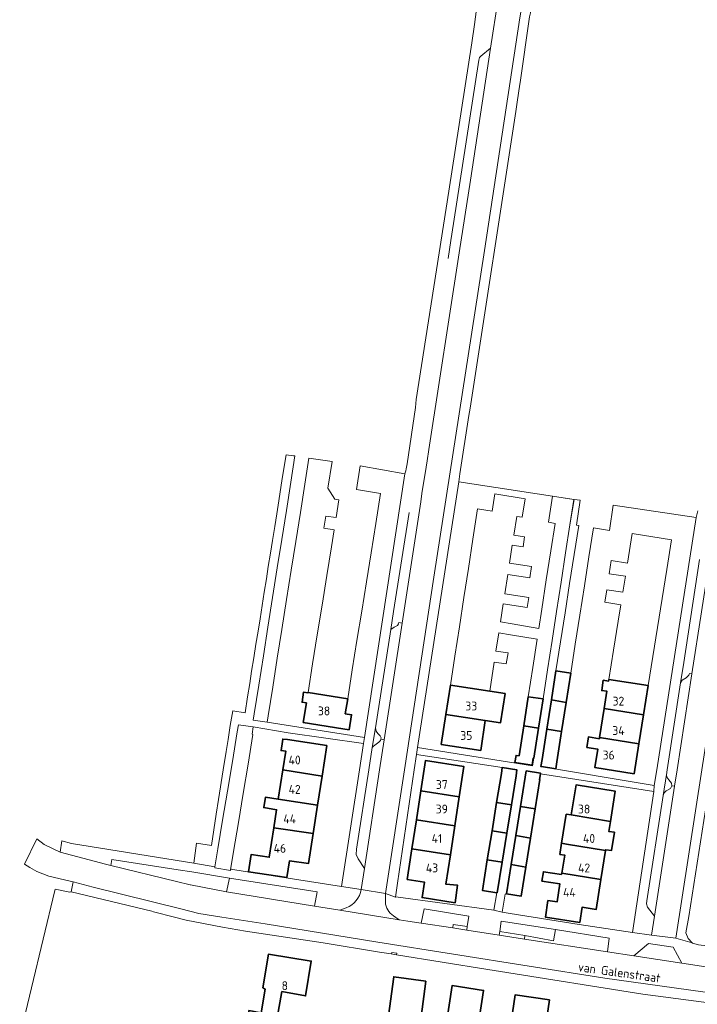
# Model space of a CAD drawing. Header units: metres. Extents: x 248443 to 249450, y 478704 to 480095.
# Tile 2 of 9: x 248443 to 248581, y 478952 to 479153. Entities that reach past the tile are written whole.
import ezdxf
from ezdxf.enums import TextEntityAlignment as Align

# ---------------------------------------------------------------- set-up
doc = ezdxf.new("R2010")
doc.units = ezdxf.units.M
for name, color, linetype, lineweight in [('B-XX-GR-GROENVOORZIENING-GV', 80, 'Continuous', 18), ('B-XX-IE-TERREINAFSCHEIDING_KUNSTMATIG_HEKWERK-G', 20, 'IE-TERREINAFSCHEIDING-KUNSTMATIG', 18), ('B-XX-OG-BEBOUWING-GV', 7, 'Continuous', 35), ('B-XX-OG-BEBOUWING-T18', 10, 'Continuous', 18), ('B-XX-OG-TERREIN_ERF-GV', 7, 'Continuous', 18), ('B-XX-OG-TOPOGRAFIE-T18', 10, 'Continuous', 18), ('B-XX-VH-VERHARDING_OPEN-GV', 252, 'Continuous', 18)]:
    doc.layers.add(name, color=color, linetype=linetype, lineweight=lineweight)
doc.styles.add('NLCS-ISO-M-T18', font='NLCS-ISO.ttf', dxfattribs={"height": 1.8})
doc.linetypes.add('IE-TERREINAFSCHEIDING-KUNSTMATIG', pattern='A,4,[82,NLCS.shx,S=0.75,R=90,X=0,Y=0],4,-2', length=10)

msp = doc.modelspace()

# ---------------------------------------------------------------- linework, layer by layer
at = {"layer": 'B-XX-GR-GROENVOORZIENING-GV'}
for points in [[(248515.455, 479008.531), (248514.828, 479004.518), (248515.111, 479004.844), (248515.589, 479005.211), (248516.189, 479005.644), (248516.5, 479006), (248516.555, 479006.244), (248516.611, 479006.489), (248516.411, 479006.911), (248515.989, 479007.433), (248515.611, 479007.844)], [(248575.9, 478996.711), (248575.811, 478997.289), (248575.267, 478997.989), (248574.844, 478998.533), (248574.789, 478999), (248574.789, 478999.011), (248574.1, 478994.778), (248574.289, 478995.3), (248574.711, 478995.7), (248575.6, 478996.2)], [(248485.133, 478975.111), (248503.056, 478972.2), (248503.567, 478975.1), (248485.7, 478977.9)], [(248531.233, 478967.761), (248531.34, 478968.472), (248534.202, 478968.039), (248534.505, 478970.187), (248525.4, 478971.633), (248524.812, 478968.749)], [(248545.95, 478966.262), (248551.791, 478965.169), (248552.15, 478967.426), (248541.067, 478969.167), (248540.795, 478967.042)], [(248545.95, 478966.262), (248545.837, 478965.514), (248562.779, 478962.907), (248563.133, 478965.7), (248552.15, 478967.426), (248551.791, 478965.169)]]:
    msp.add_lwpolyline(points, close=True, dxfattribs=at)
at = {"layer": 'B-XX-IE-TERREINAFSCHEIDING_KUNSTMATIG_HEKWERK-G'}
for points in [[(248553.172, 479000), (248549.319, 479000.65)], [(248566.558, 478997.741), (248553.172, 479000)]]:
    msp.add_lwpolyline(points, dxfattribs=at)
at = {"layer": 'B-XX-OG-BEBOUWING-GV'}
for points in [[(248554.339, 479013.75), (248555.267, 479019.678), (248552.265, 479020.158), (248551.336, 479014.23)], [(248529.841, 479011.284), (248537.859, 479010.053), (248540.985, 479009.597), (248541.886, 479015.538), (248538.776, 479016.002), (248530.756, 479017.224)], [(248570.098, 479011.229), (248571.046, 479017.154), (248563.05, 479018.433), (248562.995, 479018.088), (248561.905, 479018.245), (248561.604, 479016.152), (248562.661, 479016), (248562.102, 479012.508)], [(248509.325, 479011.423), (248509.817, 479014.488), (248501.733, 479015.733), (248501.728, 479015.705), (248500.813, 479015.802), (248500.536, 479013.757), (248501.397, 479013.636), (248500.759, 479009.658), (248508.834, 479008.362), (248510.118, 479008.156), (248510.609, 479011.217)], [(248545.692, 479008.963), (248548.709, 479008.505), (248549.627, 479014.435), (248546.611, 479014.898)], [(248553.41, 479007.822), (248554.339, 479013.75), (248551.336, 479014.23), (248550.408, 479008.302)], [(248537.859, 479010.053), (248529.841, 479011.284), (248528.902, 479005.187), (248536.92, 479003.953)], [(248562.102, 479012.508), (248561.155, 479006.583), (248569.151, 479005.303), (248570.098, 479011.229)], [(248544.746, 479002.854), (248544.148, 479002.939), (248543.909, 479001.463), (248547.392, 479000.931), (248547.64, 479002.406), (248547.761, 479002.387), (248548.709, 479008.505), (248545.692, 479008.963)], [(248552.443, 479001.651), (248553.41, 479007.822), (248550.408, 479008.302), (248549.439, 479002.121), (248549.211, 479000.667), (248549.319, 479000.65), (248552.213, 479000.213)], [(248569.151, 479005.303), (248561.155, 479006.583), (248561.115, 479006.335), (248558.894, 479006.687), (248558.556, 479004.56), (248560.775, 479004.208), (248560.177, 479000.471), (248568.173, 478999.192)], [(248497.555, 479006.17), (248496.594, 479006.26), (248496.511, 479005.744), (248496.233, 479003.911), (248497.188, 479003.804), (248496.599, 479000.003), (248504.586, 478998.685), (248505.555, 479004.931)], [(248532.56, 478994.492), (248533.509, 479000.67), (248525.666, 479001.875), (248524.715, 478995.685)], [(248504.586, 478998.685), (248496.599, 479000.003), (248495.674, 478994.042), (248503.674, 478992.807)], [(248541.132, 478999.229), (248540.175, 478993.333), (248543.192, 478992.873), (248544.145, 478998.741), (248544.3, 478999.984), (248541.325, 479000.445)], [(248548.023, 478992.019), (248548.984, 478998.005), (248548.902, 478998.018), (248549.086, 478999.197), (248549.105, 478999.321), (248546.199, 478999.777), (248546.002, 478998.484), (248545.044, 478992.516)], [(248555.369, 478990.795), (248563.353, 478989.465), (248564.354, 478995.613), (248556.365, 478996.913)], [(248524.715, 478995.685), (248523.812, 478989.807), (248531.654, 478988.602), (248532.56, 478994.492)], [(248494.766, 478988.182), (248502.776, 478987.014), (248503.674, 478992.807), (248495.674, 478994.042), (248493.07, 478994.444), (248492.706, 478992.294), (248495.334, 478991.848)], [(248540.175, 478993.333), (248539.234, 478987.539), (248542.251, 478987.075), (248543.192, 478992.873)], [(248547.071, 478986.095), (248548.023, 478992.019), (248545.044, 478992.516), (248544.093, 478986.592)], [(248563.353, 478989.465), (248555.369, 478990.795), (248554.374, 478990.95), (248553.425, 478985.033), (248554.405, 478984.873), (248562.389, 478983.542), (248562.417, 478983.714), (248563.552, 478983.529), (248564.161, 478987.27), (248563.026, 478987.454)], [(248523.812, 478989.807), (248522.902, 478983.885), (248530.745, 478982.681), (248531.654, 478988.602)], [(248502.776, 478987.014), (248494.766, 478988.182), (248493.836, 478982.184), (248490.164, 478982.754), (248489.618, 478979.234), (248497.444, 478978.02), (248497.979, 478981.468), (248501.823, 478980.872)], [(248538.275, 478981.626), (248541.291, 478981.162), (248542.251, 478987.075), (248539.234, 478987.539)], [(248543.141, 478980.668), (248546.12, 478980.171), (248547.071, 478986.095), (248544.093, 478986.592)], [(248553.441, 478978.951), (248561.425, 478977.62), (248562.389, 478983.542), (248554.405, 478984.873), (248553.425, 478985.033), (248553.059, 478982.755), (248554.039, 478982.623)], [(248522.288, 478979.891), (248521.946, 478977.662), (248523.679, 478977.395), (248525.471, 478977.119), (248524.984, 478973.956), (248531.701, 478972.921), (248532.189, 478976.489), (248529.824, 478976.691), (248530.745, 478982.681), (248522.902, 478983.885)], [(248538.275, 478981.626), (248537.267, 478975.418), (248540.209, 478974.94), (248540.279, 478974.929), (248541.291, 478981.162)], [(248542.182, 478974.693), (248545.163, 478974.214), (248546.12, 478980.171), (248543.141, 478980.668)], [(248553.396, 478978.675), (248549.715, 478979.232), (248549.415, 478977.304), (248553.08, 478976.733), (248552.485, 478973.074), (248550.611, 478973.333), (248550.111, 478970), (248557.111, 478968.889), (248557.577, 478971.988), (248560.433, 478971.524), (248561.425, 478977.62), (248553.441, 478978.951)], [(248486.509, 478937.977), (248485.611, 478932.429), (248501.162, 478929.666), (248501.838, 478933.758), (248503.311, 478933.611), (248503.711, 478937.344), (248502.464, 478937.542), (248502.605, 478938.396), (248493.778, 478939.884), (248496.408, 478954.789), (248501.25, 478953.903), (248502.397, 478961.003), (248493.671, 478962.392), (248492.494, 478955.567), (248492.999, 478955.301), (248492.211, 478950.485), (248489.703, 478950.914), (248489.305, 478948.005), (248487.148, 478948.366), (248486.354, 478941.147), (248486.874, 478940.95), (248484.146, 478941.292), (248483.774, 478938.319)], [(248517.49, 478944.918), (248524.037, 478943.979), (248525.728, 478956.889), (248519.197, 478957.837)], [(248542.75, 478944.416), (248538.886, 478945), (248538.579, 478942.97), (248535.745, 478943.399), (248537.507, 478955.049), (248531.079, 478956.021), (248529.869, 478948.023), (248531.767, 478947.736), (248530.661, 478940.422), (248529.995, 478935.946), (248532.484, 478935.576), (248531.943, 478931.999), (248536.012, 478931.383), (248536.899, 478937.242), (248537.487, 478937.153), (248536.8, 478932.606), (248541.884, 478931.85), (248542.559, 478936.389), (248541.558, 478936.538), (248542.295, 478941.41)], [(248542.75, 478944.416), (248542.295, 478941.41), (248545.642, 478940.912), (248549.031, 478940.408), (248550.919, 478953.096), (248543.928, 478954.136), (248542.565, 478944.971), (248542.827, 478944.932)]]:
    msp.add_lwpolyline(points, close=True, dxfattribs=at)
at = {"layer": 'B-XX-OG-TERREIN_ERF-GV'}
for points in [[(248504.595, 479033.578), (248505.559, 479039.593), (248506.499, 479045.45), (248507.05, 479048.889), (248504.974, 479049.225), (248505.378, 479051.726), (248507.451, 479051.391), (248508.034, 479055.024), (248507.187, 479055.16), (248505.804, 479057.413), (248506.678, 479062.863), (248501.904, 479063.514), (248501.093, 479058.196), (248500.185, 479052.464), (248499.246, 479046.539), (248498.323, 479040.716), (248497.366, 479034.677), (248496.407, 479028.626), (248495.477, 479022.763), (248494.539, 479016.842), (248493.608, 479010.967), (248493.434, 479009.725), (248513.233, 479006.6), (248521.484, 479060.327), (248512.375, 479061.95), (248511.601, 479057.121), (248516.528, 479056.331), (248515.544, 479050.196), (248514.588, 479044.236), (248513.642, 479038.339), (248512.681, 479032.349), (248511.715, 479026.322), (248510.757, 479020.351), (248509.817, 479014.488), (248509.325, 479011.423), (248510.609, 479011.217), (248510.118, 479008.156), (248508.834, 479008.362), (248500.759, 479009.658), (248501.397, 479013.636), (248500.536, 479013.757), (248500.813, 479015.802), (248501.728, 479015.705), (248501.733, 479015.733), (248502.678, 479021.626), (248503.626, 479027.539)], [(248538.776, 479016.002), (248541.886, 479015.538), (248540.985, 479009.597), (248537.859, 479010.053), (248536.92, 479003.953), (248528.902, 479005.187), (248529.841, 479011.284), (248530.756, 479017.224), (248531.674, 479023.185), (248532.59, 479029.135), (248533.506, 479035.085), (248534.422, 479041.034), (248535.338, 479046.984), (248536.292, 479053.177), (248539.237, 479052.723), (248539.775, 479056.217), (248545.975, 479055.262), (248545.393, 479051.481), (248544.266, 479051.655), (248543.672, 479047.801), (248545.869, 479047.462), (248545.554, 479045.414), (248543.357, 479045.752), (248542.798, 479042.12), (248547.266, 479041.432), (248546.909, 479039.114), (248542.441, 479039.802), (248541.839, 479035.894), (248546.717, 479035.143), (248546.402, 479033.101), (248541.524, 479033.852), (248540.954, 479030.148), (248543.34, 479029.781), (248548.765, 479028.809), (248549.375, 479032.747), (248550.296, 479038.695), (248551.219, 479044.652), (248552.083, 479050.234), (248550.739, 479050.442), (248551.559, 479055.757), (248555.924, 479055.084), (248555.123, 479049.916), (248555.963, 479055.09), (248532.489, 479058.711), (248524.067, 479004.567), (248547.467, 479000.811), (248547.761, 479002.387), (248547.64, 479002.406), (248547.392, 479000.931), (248543.909, 479001.463), (248544.148, 479002.939), (248544.746, 479002.854), (248545.692, 479008.963), (248546.611, 479014.898), (248547.533, 479020.849), (248548.425, 479026.61), (248542.994, 479027.535), (248540.608, 479027.902), (248540.04, 479024.211), (248542.494, 479023.833), (248542.146, 479021.574), (248539.692, 479021.952)], [(248554.339, 479013.75), (248553.41, 479007.822), (248552.443, 479001.651), (248552.213, 479000.213), (248549.319, 479000.65), (248553.172, 479000), (248566.558, 478997.741), (248572.3, 478996.781), (248572.804, 479000), (248580.844, 479051.4), (248563.936, 479053.925), (248563.175, 479048.749), (248559.909, 479049.305), (248558.982, 479043.387), (248558.055, 479037.472), (248557.124, 479031.532), (248556.194, 479025.591), (248555.267, 479019.678)], [(248566.839, 479042.125), (248567.807, 479048.176), (248575.804, 479046.897), (248574.835, 479040.841), (248573.887, 479034.914), (248572.942, 479029.004), (248571.996, 479023.092), (248571.046, 479017.154), (248570.098, 479011.229), (248569.151, 479005.303), (248568.173, 478999.192), (248560.177, 479000.471), (248560.775, 479004.208), (248558.556, 479004.56), (248558.894, 479006.687), (248561.115, 479006.335), (248561.155, 479006.583), (248562.102, 479012.508), (248562.661, 479016), (248561.604, 479016.152), (248561.905, 479018.245), (248562.995, 479018.088), (248563.05, 479018.433), (248563.997, 479024.357), (248564.945, 479030.282), (248565.482, 479033.638), (248562.245, 479034.137), (248562.64, 479036.707), (248565.892, 479036.206), (248566.41, 479039.442), (248563.08, 479039.955), (248563.493, 479042.64)], [(248512.208, 479000), (248513.033, 479005.389), (248497.689, 479007.567), (248490.568, 479008.758), (248490.319, 479007.236), (248490.512, 479007.204), (248489.514, 479001.171), (248488.517, 478995.147), (248487.539, 478989.236), (248486.565, 478983.353), (248485.995, 478979.989), (248485.967, 478979.733), (248508.56, 478976.201)], [(248501.823, 478980.872), (248497.979, 478981.468), (248497.444, 478978.02), (248489.618, 478979.234), (248490.164, 478982.754), (248493.836, 478982.184), (248494.766, 478988.182), (248495.334, 478991.848), (248492.706, 478992.294), (248493.07, 478994.444), (248495.674, 478994.042), (248496.599, 479000.003), (248497.188, 479003.804), (248496.233, 479003.911), (248496.511, 479005.744), (248496.594, 479006.26), (248497.555, 479006.17), (248505.555, 479004.931), (248504.586, 478998.685), (248503.674, 478992.807), (248502.776, 478987.014)], [(248541.325, 479000.445), (248523.833, 479003.144), (248523.37, 479000), (248519.967, 478976.9), (248519.567, 478974.044), (248519.644, 478974.144), (248539.589, 478971.367), (248540.209, 478974.94), (248537.267, 478975.418), (248538.275, 478981.626), (248539.234, 478987.539), (248540.175, 478993.333), (248541.132, 478999.229)], [(248524.715, 478995.685), (248525.666, 479001.875), (248533.509, 479000.67), (248532.56, 478994.492), (248531.654, 478988.602), (248530.745, 478982.681), (248529.824, 478976.691), (248532.189, 478976.489), (248531.701, 478972.921), (248524.984, 478973.956), (248525.471, 478977.119), (248523.679, 478977.395), (248521.946, 478977.662), (248522.288, 478979.891), (248522.902, 478983.885), (248523.812, 478989.807)], [(248541.3, 478970.967), (248542.9, 478970.711), (248556.989, 478968.5), (248567.838, 478966.834), (248572.233, 478995.567), (248549.086, 478999.197), (248548.902, 478998.018), (248548.984, 478998.005), (248548.023, 478992.019), (248547.071, 478986.095), (248546.12, 478980.171), (248545.163, 478974.214), (248542.182, 478974.693), (248541.911, 478974.667)], [(248553.08, 478976.733), (248549.415, 478977.304), (248549.715, 478979.232), (248553.396, 478978.675), (248553.441, 478978.951), (248554.039, 478982.623), (248553.059, 478982.755), (248553.425, 478985.033), (248554.374, 478990.95), (248555.369, 478990.795), (248556.365, 478996.913), (248564.354, 478995.613), (248563.353, 478989.465), (248563.026, 478987.454), (248564.161, 478987.27), (248563.552, 478983.529), (248562.417, 478983.714), (248562.389, 478983.542), (248561.425, 478977.62), (248560.433, 478971.524), (248557.577, 478971.988), (248557.111, 478968.889), (248550.111, 478970), (248550.611, 478973.333), (248552.485, 478973.074)], [(248600.68, 478988.297), (248599.033, 478988.545), (248599.493, 478991.317), (248583.111, 478994.011), (248579.344, 478970.1), (248578.744, 478966.767), (248579.233, 478965.644), (248580.01, 478964.712), (248580.067, 478964.644), (248581.289, 478964.344), (248596.47, 478962.512), (248597.04, 478966.004), (248597.973, 478971.719), (248598.992, 478977.96), (248599.913, 478983.599)], [(248501.838, 478933.758), (248501.162, 478929.666), (248485.611, 478932.429), (248486.509, 478937.977), (248483.774, 478938.319), (248484.146, 478941.292), (248486.874, 478940.95), (248486.354, 478941.147), (248487.148, 478948.366), (248489.305, 478948.005), (248489.703, 478950.914), (248492.211, 478950.485), (248492.999, 478955.301), (248492.494, 478955.567), (248493.671, 478962.392), (248502.397, 478961.003), (248501.25, 478953.903), (248496.408, 478954.789), (248493.778, 478939.884), (248502.605, 478938.396), (248502.464, 478937.542), (248503.711, 478937.344), (248503.311, 478933.611)], [(248517.49, 478944.918), (248519.197, 478957.837), (248525.728, 478956.889), (248524.037, 478943.979)]]:
    msp.add_lwpolyline(points, close=True, dxfattribs=at)
for points in [[(248590.169, 478951.633), (248570, 478954.244), (248540.978, 478958.878), (248538.367, 478959.289), (248519.767, 478962.289), (248518.711, 478962.467), (248516.3, 478962.844), (248504.789, 478964.711), (248489, 478967.089), (248484.3, 478967.944), (248476.867, 478969.367), (248474.511, 478969.978), (248470.256, 478971.078), (248469.911, 478971.167), (248453.433, 478975.144), (248453.211, 478975.078), (248450.202, 478975.694), (248450.103, 478975.375), (248442.974, 478945.671)], [(248529.869, 478948.023), (248531.079, 478956.021), (248537.507, 478955.049), (248535.745, 478943.399)], [(248542.565, 478944.971), (248543.928, 478954.136), (248550.919, 478953.096), (248549.031, 478940.408)]]:
    msp.add_lwpolyline(points, dxfattribs=at)
at = {"layer": 'B-XX-VH-VERHARDING_OPEN-GV'}
for points in [[(248517.248, 479006.117), (248516.309, 479000), (248513.216, 478979.858), (248512.567, 478975.633), (248517.533, 478974.811), (248521.386, 479000), (248527.389, 479039.244), (248537.7, 479105.833), (248544.911, 479153.289), (248545.467, 479156.433), (248540.467, 479157.2), (248538.933, 479147.067), (248534.867, 479120.167), (248532.564, 479105.335), (248526.339, 479065.256), (248525.989, 479063), (248525.789, 479061.711), (248524.956, 479056.3), (248524.693, 479054.59), (248520.899, 479029.887)], [(248547.072, 479154.272), (248547.122, 479158.674), (248546.133, 479157.667), (248545.467, 479156.433), (248544.911, 479153.289), (248537.7, 479105.833), (248527.389, 479039.244), (248521.386, 479000), (248517.533, 478974.811), (248519.567, 478974.044), (248519.967, 478976.9), (248523.37, 479000), (248523.833, 479003.144), (248524.067, 479004.567), (248532.489, 479058.711), (248532.667, 479060.3), (248534.522, 479072.211), (248534.767, 479073.733), (248544.1, 479134.2), (248544.368, 479136.052), (248544.899, 479139.763), (248544.944, 479140.111), (248546.9, 479153.444)], [(248604.333, 479144.489), (248599.422, 479145.267), (248599.4, 479144.967), (248598.944, 479142.344), (248597.789, 479135.111), (248597.711, 479134.611), (248594.26, 479112.182), (248591.054, 479091.342), (248585.564, 479055.661), (248585.062, 479052.397), (248584.999, 479051.989), (248584.944, 479051.633), (248583.978, 479045.344), (248583.9, 479044.822), (248579.982, 479019.54), (248576.954, 479000), (248576.438, 478996.668), (248572.333, 478970.178), (248571.744, 478966.299), (248576.689, 478965.667), (248581.999, 479000), (248589.711, 479049.867), (248600.633, 479120.733), (248604.289, 479144.111)], [(248483.467, 478993.981), (248483.489, 478993.978), (248483.037, 478990.951), (248482.089, 478984.6), (248479.037, 478985.078), (248478.489, 478980.944), (248482.77, 478980.251), (248483.37, 478983.881), (248484.333, 478989.704), (248485.316, 478995.641), (248486.318, 479001.698), (248487.316, 479007.732), (248487.581, 479009.192), (248490.568, 479008.758), (248497.689, 479007.567), (248513.033, 479005.389), (248513.233, 479006.6), (248493.434, 479009.725), (248493.428, 479009.686), (248490.553, 479010.124), (248490.764, 479011.418), (248491.693, 479017.28), (248492.633, 479023.212), (248493.559, 479029.054), (248494.518, 479035.11), (248495.477, 479041.158), (248496.397, 479046.967), (248497.335, 479052.884), (248498.248, 479058.646), (248499.059, 479063.961), (248498.811, 479064), (248498.809, 479063.98), (248497.297, 479064.167), (248496.497, 479059.387), (248495.774, 479054.843), (248495.35, 479052.173), (248494.944, 479049.622), (248494.49, 479046.766), (248494.075, 479044.156), (248493.643, 479041.443), (248493.244, 479038.933), (248492.81, 479036.206), (248492.379, 479033.492), (248491.951, 479030.8), (248491.547, 479028.264), (248491.124, 479025.605), (248490.682, 479022.825), (248490.249, 479020.103), (248489.846, 479017.565), (248489.415, 479014.858), (248488.9, 479011.619), (248486.378, 479012.02), (248485.901, 479009.004), (248485.467, 479006.189), (248485.069, 479003.758), (248484.453, 479000)], [(248523.833, 479003.144), (248541.325, 479000.445), (248544.3, 478999.984), (248544.145, 478998.741), (248543.192, 478992.873), (248542.251, 478987.075), (248541.291, 478981.162), (248540.279, 478974.929), (248540.209, 478974.94), (248539.589, 478971.367), (248541.3, 478970.967), (248541.911, 478974.667), (248542.182, 478974.693), (248543.141, 478980.668), (248544.093, 478986.592), (248545.044, 478992.516), (248546.002, 478998.484), (248546.199, 478999.777), (248549.105, 478999.321), (248549.086, 478999.197), (248572.233, 478995.567), (248572.3, 478996.781), (248566.558, 478997.741), (248553.172, 479000), (248549.319, 479000.65), (248549.211, 479000.667), (248549.439, 479002.121), (248550.408, 479008.302), (248551.336, 479014.23), (248552.265, 479020.158), (248553.191, 479026.066), (248554.123, 479032.011), (248555.054, 479037.957), (248555.981, 479043.869), (248556.906, 479049.775), (248556.432, 479049.849), (248557.189, 479054.933), (248555.963, 479055.09), (248555.123, 479049.916), (248554.236, 479044.191), (248553.313, 479038.231), (248552.392, 479032.283), (248551.47, 479026.334), (248550.549, 479020.385), (248549.627, 479014.435), (248548.709, 479008.505), (248547.761, 479002.387), (248547.467, 479000.811), (248524.067, 479004.567)], [(248516.555, 479006.244), (248517.248, 479006.117), (248520.899, 479029.887), (248520.239, 479030.017), (248520.189, 479029.744), (248519.956, 479029.433), (248519.311, 479029.044), (248518.59, 479028.579), (248515.455, 479008.531), (248515.611, 479007.844), (248515.989, 479007.433), (248516.411, 479006.911), (248516.611, 479006.489)], [(248575.9, 478996.711), (248576.438, 478996.668), (248576.954, 479000), (248579.982, 479019.54), (248579.467, 479019.644), (248579.344, 479019.267), (248578.789, 479018.744), (248577.967, 479018.267), (248577.678, 479017.733), (248574.943, 479000), (248574.789, 478999), (248574.844, 478998.533), (248575.267, 478997.989), (248575.811, 478997.289)], [(248516.555, 479006.244), (248516.5, 479006), (248516.189, 479005.644), (248515.589, 479005.211), (248515.111, 479004.844), (248514.828, 479004.518), (248514.121, 479000), (248511.589, 478983.811), (248511.533, 478982.733), (248511.933, 478981.833), (248513.216, 478979.858), (248516.309, 479000), (248517.248, 479006.117)], [(248576.438, 478996.668), (248575.9, 478996.711), (248575.6, 478996.2), (248574.711, 478995.7), (248574.289, 478995.3), (248574.1, 478994.778), (248570.811, 478973.3), (248570.711, 478972.667), (248570.944, 478972.011), (248572.333, 478970.178)], [(248534.1, 478967.32), (248534.202, 478968.039), (248531.34, 478968.472), (248531.233, 478967.761)], [(248540.795, 478967.042), (248540.701, 478966.304), (248545.837, 478965.514), (248545.95, 478966.262)], [(248577.946, 478960.573), (248576.182, 478963.823), (248571.121, 478964.577), (248568.112, 478962.086)], [(248519.767, 478962.289), (248519.811, 478962.644), (248518.8, 478962.789), (248518.711, 478962.467)]]:
    msp.add_lwpolyline(points, close=True, dxfattribs=at)
for points in [[(248530.29, 479104.222), (248530.852, 479107.863), (248531.389, 479111.344), (248536.556, 479144.667), (248536.667, 479145.144), (248536.956, 479145.433), (248538.933, 479147.067), (248540.467, 479157.2)], [(248536.2, 479156.044), (248535.667, 479151.889), (248535.133, 479148.189), (248530.422, 479117.944), (248523.8, 479075.467), (248523.611, 479073.811), (248521.917, 479062.369), (248521.763, 479061.33), (248521.701, 479060.91), (248521.484, 479060.327), (248513.233, 479006.6), (248513.033, 479005.389), (248512.208, 479000), (248508.56, 478976.201), (248512.567, 478975.633), (248513.216, 478979.858), (248511.933, 478981.833), (248511.533, 478982.733), (248511.589, 478983.811), (248514.121, 479000), (248514.828, 479004.518), (248515.455, 479008.531), (248518.59, 479028.579), (248519.167, 479032.267), (248522.32, 479052.448)], [(248581.189, 479052.811), (248580.844, 479051.4), (248572.804, 479000), (248572.3, 478996.781), (248572.233, 478995.567), (248567.838, 478966.834), (248571.744, 478966.299), (248572.333, 478970.178), (248570.944, 478972.011), (248570.711, 478972.667), (248570.811, 478973.3), (248574.1, 478994.778), (248574.789, 478999.011), (248574.789, 478999), (248574.943, 479000), (248577.678, 479017.733), (248578.312, 479021.856), (248581.544, 479042.878)], [(248581.999, 479000), (248576.689, 478965.667), (248580.01, 478964.712), (248579.233, 478965.644), (248578.744, 478966.767), (248579.344, 478970.1), (248583.111, 478994.011)], [(248583.689, 478959.689), (248577.946, 478960.573), (248568.112, 478962.086), (248562.779, 478962.907), (248545.837, 478965.514), (248540.701, 478966.304), (248534.1, 478967.32), (248531.233, 478967.761), (248524.812, 478968.749), (248522.1, 478969.167), (248520.291, 478969.455), (248508.229, 478971.376), (248503.056, 478972.2), (248485.133, 478975.111), (248485.133, 478975.1), (248477.767, 478976.578), (248477.734, 478976.586), (248474.936, 478977.268), (248461.578, 478980.524), (248460.489, 478980.789), (248451.253, 478983.217), (248451.233, 478983.222), (248451.234, 478983.226), (248447.967, 478984.744), (248446.489, 478985.955), (248443.967, 478980.744), (248445.05, 478980.101), (248446.456, 478979.267), (248448.911, 478978.333), (248452.1, 478977.589), (248453.858, 478977.142), (248457.956, 478976.1), (248475.811, 478971.633), (248479.489, 478970.744), (248484.156, 478969.967), (248492.967, 478968.589), (248515.933, 478964.867), (248562.211, 478957.511), (248588.011, 478953.9)], [(248512.567, 478975.633), (248508.56, 478976.201), (248485.967, 478979.733), (248485.995, 478979.989), (248485.911, 478979.496), (248482.734, 478980.035), (248482.77, 478980.251), (248478.489, 478980.944), (248453.556, 478985), (248451.591, 478985.532), (248451.234, 478983.226), (248451.233, 478983.222), (248451.253, 478983.217), (248460.489, 478980.789), (248461.578, 478980.524), (248461.733, 478981.711), (248475.274, 478979.623), (248478.089, 478979.189)], [(248478.089, 478979.189), (248485.7, 478977.9), (248503.567, 478975.1), (248503.056, 478972.2), (248508.229, 478971.376), (248509.532, 478971.866)], [(248588.011, 478953.9), (248562.211, 478957.511), (248515.933, 478964.867), (248492.967, 478968.589), (248484.156, 478969.967), (248479.489, 478970.744), (248475.811, 478971.633), (248457.956, 478976.1), (248453.858, 478977.142), (248453.433, 478975.144), (248469.911, 478971.167), (248470.256, 478971.078), (248474.511, 478969.978), (248476.867, 478969.367), (248484.3, 478967.944), (248489, 478967.089), (248504.789, 478964.711), (248516.3, 478962.844), (248518.711, 478962.467), (248518.8, 478962.789), (248519.811, 478962.644), (248519.767, 478962.289), (248538.367, 478959.289), (248540.978, 478958.878), (248570, 478954.244), (248590.169, 478951.633)], [(248517.496, 478973.061), (248517.533, 478974.811), (248512.567, 478975.633)], [(248631.433, 478957.989), (248627.298, 478958.486), (248627.111, 478957.344), (248601.206, 478961.688), (248599.298, 478962.05), (248596.47, 478962.512), (248581.289, 478964.344), (248580.067, 478964.644), (248580.01, 478964.712), (248576.689, 478965.667), (248571.744, 478966.299), (248567.838, 478966.834), (248556.989, 478968.5), (248542.9, 478970.711), (248541.3, 478970.967), (248539.589, 478971.367), (248519.644, 478974.144), (248519.567, 478974.044), (248517.533, 478974.811), (248517.496, 478973.061)], [(248509.532, 478971.866), (248508.229, 478971.376), (248520.291, 478969.455), (248519.161, 478970.237)], [(248519.161, 478970.237), (248520.291, 478969.455), (248522.1, 478969.167), (248524.812, 478968.749), (248525.4, 478971.633), (248534.505, 478970.187), (248534.202, 478968.039), (248534.1, 478967.32), (248540.701, 478966.304), (248540.795, 478967.042), (248541.067, 478969.167), (248552.15, 478967.426), (248563.133, 478965.7), (248562.779, 478962.907), (248568.112, 478962.086), (248571.121, 478964.577), (248576.182, 478963.823), (248577.946, 478960.573), (248583.689, 478959.689)]]:
    msp.add_lwpolyline(points, dxfattribs=at)
for points in [[(248512.567, 478975.633, -0.264436), (248509.532, 478971.866)], [(248509.532, 478971.866, 0.264436), (248512.567, 478975.633)], [(248519.161, 478970.237, -0.2483376), (248517.496, 478973.061)], [(248517.496, 478973.061, 0.2483376), (248519.161, 478970.237)]]:
    msp.add_lwpolyline(points, format="xyb", dxfattribs=at)

# ---------------------------------------------------------------- texts
at = {"layer": 'B-XX-OG-BEBOUWING-T18', "style": 'NLCS-ISO-M-T18'}
for s, p in [('32', (248565, 479014)), ('38', (248505, 479012)), ('33', (248535, 479013)), ('34', (248565, 479008)), ('35', (248534, 479007)), ('40', (248499, 479002)), ('36', (248563, 479003)), ('42', (248499, 478996)), ('37', (248529, 478997)), ('39', (248529, 478992)), ('38', (248558, 478992)), ('44', (248498, 478990)), ('41', (248528, 478986)), ('40', (248559, 478986)), ('46', (248496, 478984)), ('43', (248527, 478980)), ('42', (248558, 478980)), ('44', (248555, 478975)), ('8', (248497, 478956))]:
    msp.add_text(s, height=1.8, dxfattribs=at).set_placement(p, align=Align.MIDDLE_CENTER)
at = {"layer": 'B-XX-OG-TOPOGRAFIE-T18', "style": 'NLCS-ISO-M-T18'}
msp.add_text('van Galenstraat', height=1.8, rotation=352, dxfattribs=at).set_placement((248565.179, 478958.684), align=Align.MIDDLE_CENTER)

doc.saveas('drawing.dxf')
